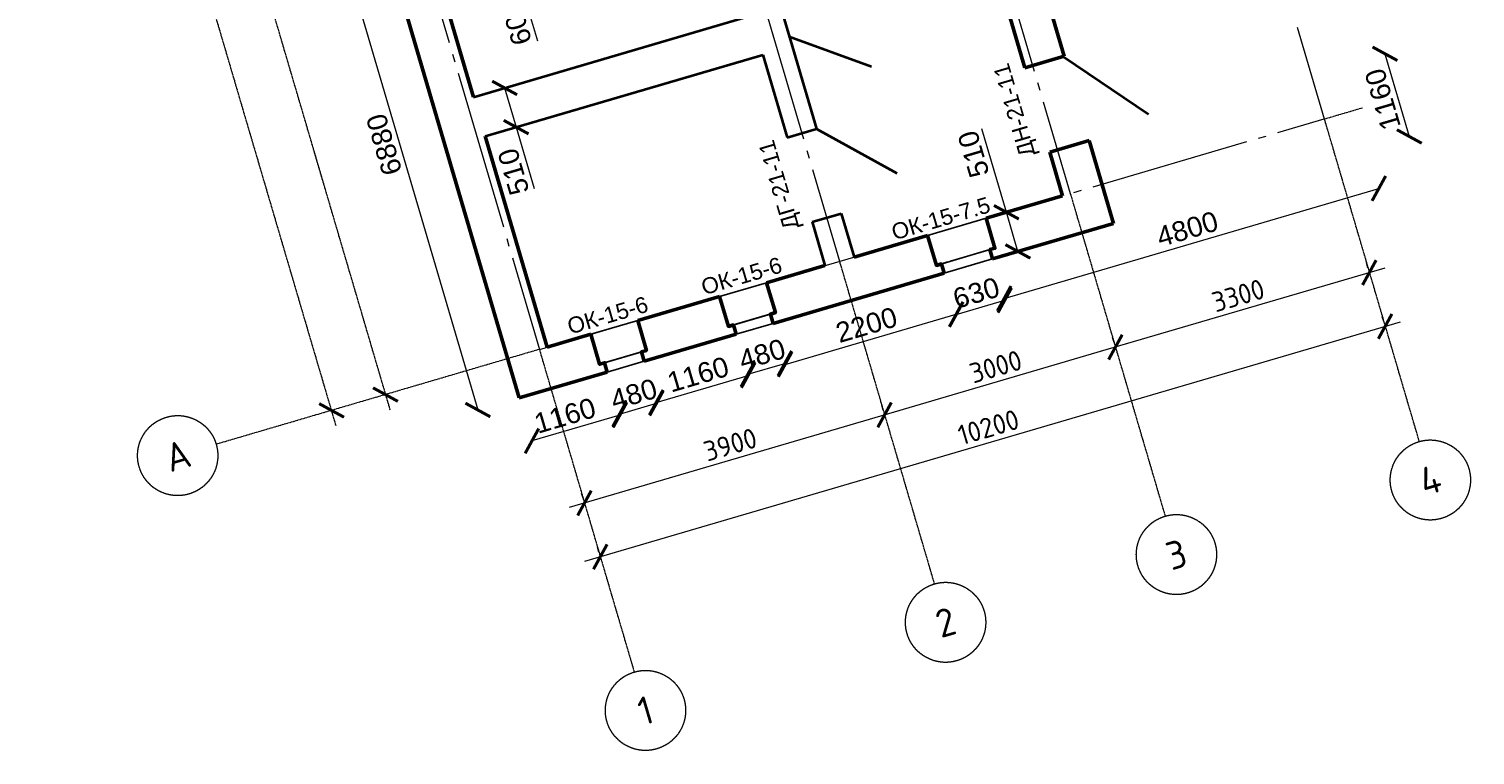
# Model space of a CAD drawing. Header units: millimetres. Extents: x -2096172177 to 2055029645, y -728784453 to 1899906214.
# Tile 91 of 109: x 1849945487 to 1873190658, y 1794396855 to 1806077793. Entities that reach past the tile are written whole.
import ezdxf
from ezdxf.enums import TextEntityAlignment as Align

# ---------------------------------------------------------------- set-up
doc = ezdxf.new("R2010")
doc.units = ezdxf.units.MM
doc.linetypes.add('DASHDOT_axis', pattern=[24, 20, -1.5, 1, -1.5])
for name, color, linetype, lineweight in [('Внутренние стены', 3, 'Continuous', 35), ('Двери', 20, 'Continuous', 25), ('линии', 3, 'Continuous', 20), ('Наружные стены', 1, 'Continuous', 50), ('Окна и двери', 4, 'Continuous', 25), ('Простенки и окна', 80, 'Continuous', 18), ('Размеры окон', 6, 'Continuous', 18), ('Толщины привязок', 130, 'Continuous', 18)]:
    doc.layers.add(name, color=color, linetype=linetype, lineweight=lineweight)
doc.styles.add('GOST-2.304_Type-B', font='GOST Common.ttf')
doc.styles.add('Аннотативный', font='arial.ttf')
doc.styles.add('стиль для стен', font='arial.ttf')
doc.dimstyles.new('SPDS_units-mm', dxfattribs={"dimtxt": 2.5, "dimasz": 2.5, "dimexe": 1.25, "dimexo": 0.625, "dimtad": 1, "dimdec": 0, "dimtxsty": 'GOST-2.304_Type-B', "dimblk": 'ARCHTICK', "dimcen": 2.5, "dimdle": 2, "dimaunit": 1, "dimadec": 1, "dimazin": 2, "dimtfac": 1, "dimtdec": 0, "dimtmove": 1, "dimatfit": 3, "dimfxl": 1, "dimtfill": 1, "dimlwd": -1, "dimlwe": -1, "dimarcsym": 0})
doc.dimstyles.new('Для размеров СТЕН', dxfattribs={"dimtxt": 2.5, "dimasz": 2.5, "dimexe": 1.25, "dimexo": 0.625, "dimtad": 1, "dimtxsty": 'стиль для стен', "dimblk": 'ARCHTICK', "dimcen": 2.5, "dimadec": 0, "dimazin": 0, "dimtfac": 1, "dimtmove": 0, "dimatfit": 3, "dimfxl": 1, "dimarcsym": 0})

# ---------------------------------------------------------------- blocks, each defined once
blk = doc.blocks.new('_ArchTick')
at = {"color": 0, "linetype": 'ByBlock', "const_width": 0.15}
blk.add_lwpolyline([(-0.5, -0.5), (0.5, 0.5)], dxfattribs=at)
blk = doc.blocks.new('*D401')
at = {"color": 0, "linetype": 'Continuous', "transparency": 16777216}
for p, q in [((1775200, 932030), (1775200, 932093)), ((1785400, 932030), (1785400, 932093)), ((1775000, 931968), (1785600, 931968))]:
    blk.add_line(p, q, dxfattribs=at)
at = {"layer": 'Defpoints', "color": 0, "linetype": 'DASHDOT_axis', "transparency": 16777216}
for p in [(1775200, 931968), (1785400, 931968), (1785400, 931968)]:
    blk.add_point(p, dxfattribs=at)
at = {"color": 0, "linetype": 'DASHDOT_axis', "transparency": 16777216, "xscale": 250, "yscale": 250, "zscale": 250, "rotation": 180}
blk.add_blockref('_ArchTick', (1775200, 931968), dxfattribs=at)
at = {"color": 0, "linetype": 'DASHDOT_axis', "transparency": 16777216, "xscale": 250, "yscale": 250, "zscale": 250}
blk.add_blockref('_ArchTick', (1785400, 931968), dxfattribs=at)
at = {"color": 0, "linetype": 'DASHDOT_axis', "transparency": 16777216, "insert": (1780300, 932155), "char_height": 250, "attachment_point": 5, "style": 'GOST-2.304_Type-B', "bg_fill": 3, "box_fill_scale": 1.1, "bg_fill_color": 256, "bg_fill_true_color": 13158600, "bg_fill_transparency": 0}
blk.add_mtext('10200', dxfattribs=at)
blk = doc.blocks.new('*D402')
at = {"color": 0, "linetype": 'Continuous', "transparency": 16777216}
for p, q in [((1775200, 932730), (1775200, 932793)), ((1779100, 932730), (1779100, 932793)), ((1779300, 932668), (1775000, 932668))]:
    blk.add_line(p, q, dxfattribs=at)
at = {"layer": 'Defpoints', "color": 0, "linetype": 'DASHDOT_axis', "transparency": 16777216}
for p in [(1775200, 932668), (1775200, 932668), (1779100, 932668)]:
    blk.add_point(p, dxfattribs=at)
at = {"color": 0, "linetype": 'DASHDOT_axis', "transparency": 16777216, "xscale": 250, "yscale": 250, "zscale": 250, "rotation": 180}
blk.add_blockref('_ArchTick', (1775200, 932668), dxfattribs=at)
at = {"color": 0, "linetype": 'DASHDOT_axis', "transparency": 16777216, "xscale": 250, "yscale": 250, "zscale": 250}
blk.add_blockref('_ArchTick', (1779100, 932668), dxfattribs=at)
at = {"color": 0, "linetype": 'DASHDOT_axis', "transparency": 16777216, "insert": (1777150, 932855), "char_height": 250, "attachment_point": 5, "style": 'GOST-2.304_Type-B', "bg_fill": 3, "box_fill_scale": 1.1, "bg_fill_color": 256, "bg_fill_true_color": 13158600, "bg_fill_transparency": 0}
blk.add_mtext('3900', dxfattribs=at)
blk = doc.blocks.new('*D403')
at = {"color": 0, "linetype": 'Continuous', "transparency": 16777216}
for p, q in [((1779100, 932730), (1779100, 932793)), ((1782100, 932730), (1782100, 932793)), ((1782300, 932668), (1778900, 932668))]:
    blk.add_line(p, q, dxfattribs=at)
at = {"layer": 'Defpoints', "color": 0, "linetype": 'DASHDOT_axis', "transparency": 16777216}
for p in [(1779100, 932668), (1779100, 932668), (1782100, 932668)]:
    blk.add_point(p, dxfattribs=at)
at = {"color": 0, "linetype": 'DASHDOT_axis', "transparency": 16777216, "xscale": 250, "yscale": 250, "zscale": 250, "rotation": 180}
blk.add_blockref('_ArchTick', (1779100, 932668), dxfattribs=at)
at = {"color": 0, "linetype": 'DASHDOT_axis', "transparency": 16777216, "xscale": 250, "yscale": 250, "zscale": 250}
blk.add_blockref('_ArchTick', (1782100, 932668), dxfattribs=at)
at = {"color": 0, "linetype": 'DASHDOT_axis', "transparency": 16777216, "insert": (1780600, 932855), "char_height": 250, "attachment_point": 5, "style": 'GOST-2.304_Type-B', "bg_fill": 3, "box_fill_scale": 1.1, "bg_fill_color": 256, "bg_fill_true_color": 13158600, "bg_fill_transparency": 0}
blk.add_mtext('3000', dxfattribs=at)
blk = doc.blocks.new('*D404')
at = {"color": 0, "linetype": 'Continuous', "transparency": 16777216}
for p, q in [((1782100, 932730), (1782100, 932793)), ((1785400, 932730), (1785400, 932793)), ((1785600, 932668), (1781900, 932668))]:
    blk.add_line(p, q, dxfattribs=at)
at = {"layer": 'Defpoints', "color": 0, "linetype": 'DASHDOT_axis', "transparency": 16777216}
for p in [(1782100, 932668), (1782100, 932668), (1785400, 932668)]:
    blk.add_point(p, dxfattribs=at)
at = {"color": 0, "linetype": 'DASHDOT_axis', "transparency": 16777216, "xscale": 250, "yscale": 250, "zscale": 250, "rotation": 180}
blk.add_blockref('_ArchTick', (1782100, 932668), dxfattribs=at)
at = {"color": 0, "linetype": 'DASHDOT_axis', "transparency": 16777216, "xscale": 250, "yscale": 250, "zscale": 250}
blk.add_blockref('_ArchTick', (1785400, 932668), dxfattribs=at)
at = {"color": 0, "linetype": 'DASHDOT_axis', "transparency": 16777216, "insert": (1783750, 932855), "char_height": 250, "attachment_point": 5, "style": 'GOST-2.304_Type-B', "bg_fill": 3, "box_fill_scale": 1.1, "bg_fill_color": 256, "bg_fill_true_color": 13158600, "bg_fill_transparency": 0}
blk.add_mtext('3300', dxfattribs=at)
blk = doc.blocks.new('*D405')
at = {"layer": 'Defpoints', "color": 0, "transparency": 16777216}
for p in [(1780311, 934158), (1780941, 934158), (1780941, 933619)]:
    blk.add_point(p, dxfattribs=at)
at = {"layer": 'Простенки и окна', "color": 0, "lineweight": -2, "transparency": 16777216}
blk.add_line((1780311, 933619), (1780941, 933619), dxfattribs=at)
at = {"layer": 'Простенки и окна', "color": 0, "lineweight": -2, "transparency": 16777216, "xscale": 250, "yscale": 250, "zscale": 250, "rotation": 180}
blk.add_blockref('_ArchTick', (1780311, 933619), dxfattribs=at)
at = {"layer": 'Простенки и окна', "color": 0, "lineweight": -2, "transparency": 16777216, "xscale": 250, "yscale": 250, "zscale": 250}
blk.add_blockref('_ArchTick', (1780941, 933619), dxfattribs=at)
at = {"layer": 'Простенки и окна', "color": 0, "transparency": 16777216, "insert": (1780626, 933807), "char_height": 250, "attachment_point": 5, "style": 'стиль для стен'}
blk.add_mtext('630', dxfattribs=at)
blk = doc.blocks.new('*D411')
at = {"layer": 'Defpoints', "color": 0, "transparency": 16777216}
for p in [(1775933, 934158), (1776413, 934158), (1776413, 933611)]:
    blk.add_point(p, dxfattribs=at)
at = {"layer": 'Простенки и окна', "color": 0, "lineweight": -2, "transparency": 16777216}
blk.add_line((1775933, 933611), (1776413, 933611), dxfattribs=at)
at = {"layer": 'Простенки и окна', "color": 0, "lineweight": -2, "transparency": 16777216, "xscale": 250, "yscale": 250, "zscale": 250, "rotation": 180}
blk.add_blockref('_ArchTick', (1775933, 933611), dxfattribs=at)
at = {"layer": 'Простенки и окна', "color": 0, "lineweight": -2, "transparency": 16777216, "xscale": 250, "yscale": 250, "zscale": 250}
blk.add_blockref('_ArchTick', (1776413, 933611), dxfattribs=at)
at = {"layer": 'Простенки и окна', "color": 0, "transparency": 16777216, "insert": (1776173, 933798), "char_height": 250, "attachment_point": 5, "style": 'стиль для стен'}
blk.add_mtext('480', dxfattribs=at)
blk = doc.blocks.new('*D412')
at = {"layer": 'Defpoints', "color": 0, "transparency": 16777216}
for p in [(1777608, 934158), (1778088, 934158), (1778088, 933637)]:
    blk.add_point(p, dxfattribs=at)
at = {"layer": 'Простенки и окна', "color": 0, "lineweight": -2, "transparency": 16777216}
blk.add_line((1777608, 933637), (1778088, 933637), dxfattribs=at)
at = {"layer": 'Простенки и окна', "color": 0, "lineweight": -2, "transparency": 16777216, "xscale": 250, "yscale": 250, "zscale": 250, "rotation": 180}
blk.add_blockref('_ArchTick', (1777608, 933637), dxfattribs=at)
at = {"layer": 'Простенки и окна', "color": 0, "lineweight": -2, "transparency": 16777216, "xscale": 250, "yscale": 250, "zscale": 250}
blk.add_blockref('_ArchTick', (1778088, 933637), dxfattribs=at)
at = {"layer": 'Простенки и окна', "color": 0, "transparency": 16777216, "insert": (1777848, 933824), "char_height": 250, "attachment_point": 5, "style": 'стиль для стен'}
blk.add_mtext('480', dxfattribs=at)
blk = doc.blocks.new('*D413')
at = {"layer": 'Defpoints', "color": 0, "transparency": 16777216}
for p in [(1774252, 941001), (1774252, 934158), (1774790, 934158)]:
    blk.add_point(p, dxfattribs=at)
at = {"layer": 'Простенки и окна', "color": 0, "lineweight": -2, "transparency": 16777216}
blk.add_line((1774252, 941001), (1774252, 934158), dxfattribs=at)
at = {"layer": 'Простенки и окна', "color": 0, "lineweight": -2, "transparency": 16777216, "xscale": 250, "yscale": 250, "zscale": 250}
for p, rotation in [((1774252, 941001), 90), ((1774252, 934158), 270)]:
    blk.add_blockref('_ArchTick', p, dxfattribs=dict(at, rotation=rotation))
at = {"layer": 'Простенки и окна', "color": 0, "transparency": 16777216, "insert": (1774065, 937668), "char_height": 250, "attachment_point": 5, "rotation": 90, "style": 'стиль для стен'}
blk.add_mtext('6880', dxfattribs=at)
blk = doc.blocks.new('*D422')
at = {"layer": 'Defpoints', "color": 0, "transparency": 16777216}
for p in [(1786349, 939617), (1782510, 936335), (1786345, 936335)]:
    blk.add_point(p, dxfattribs=at)
at = {"layer": 'Простенки и окна', "color": 0, "lineweight": -2, "transparency": 16777216}
blk.add_line((1786345, 939617), (1786345, 936335), dxfattribs=at)
at = {"layer": 'Простенки и окна', "color": 0, "lineweight": -2, "transparency": 16777216, "xscale": 250, "yscale": 250, "zscale": 250}
for p, rotation in [((1786345, 939617), 90), ((1786345, 936335), 270)]:
    blk.add_blockref('_ArchTick', p, dxfattribs=dict(at, rotation=rotation))
at = {"layer": 'Простенки и окна', "color": 0, "transparency": 16777216, "insert": (1786158, 937976), "char_height": 250, "attachment_point": 5, "rotation": 90, "style": 'стиль для стен'}
blk.add_mtext('3630', dxfattribs=at)
blk = doc.blocks.new('*D423')
at = {"layer": 'Defpoints', "color": 0, "transparency": 16777216}
for p in [(1782510, 935235), (1782510, 934158), (1786357, 934158)]:
    blk.add_point(p, dxfattribs=at)
at = {"layer": 'Простенки и окна', "color": 0, "lineweight": -2, "transparency": 16777216}
blk.add_line((1786357, 935235), (1786357, 934158), dxfattribs=at)
at = {"layer": 'Простенки и окна', "color": 0, "lineweight": -2, "transparency": 16777216, "xscale": 250, "yscale": 250, "zscale": 250}
for p, rotation in [((1786357, 935235), 90), ((1786357, 934158), 270)]:
    blk.add_blockref('_ArchTick', p, dxfattribs=dict(at, rotation=rotation))
at = {"layer": 'Простенки и окна', "color": 0, "transparency": 16777216, "insert": (1786170, 934696), "char_height": 250, "attachment_point": 5, "rotation": 90, "style": 'стиль для стен'}
blk.add_mtext('1160', dxfattribs=at)
blk = doc.blocks.new('*D426')
at = {"layer": 'Defpoints', "color": 0, "transparency": 16777216}
for p in [(1781006, 934668), (1781270, 934158), (1781270, 934158)]:
    blk.add_point(p, dxfattribs=at)
at = {"layer": 'Толщины привязок', "color": 0, "lineweight": -2, "transparency": 16777216}
for p, q in [((1781270, 934668), (1781270, 935755)), ((1781069, 934668), (1781395, 934668)), ((1781270, 934158), (1781270, 934668)), ((1781332, 934158), (1781395, 934158))]:
    blk.add_line(p, q, dxfattribs=at)
at = {"layer": 'Толщины привязок', "color": 0, "lineweight": -2, "transparency": 16777216, "xscale": 250, "yscale": 250, "zscale": 250}
for p, rotation in [((1781270, 934668), 90), ((1781270, 934158), 270)]:
    blk.add_blockref('_ArchTick', p, dxfattribs=dict(at, rotation=rotation))
at = {"layer": 'Толщины привязок', "color": 0, "transparency": 16777216, "insert": (1781082, 935480), "char_height": 250, "attachment_point": 5, "rotation": 90, "style": 'стиль для стен'}
blk.add_mtext('510', dxfattribs=at)
blk = doc.blocks.new('*D427')
at = {"layer": 'Defpoints', "color": 0, "transparency": 16777216}
for p in [(1775300, 937923), (1775300, 937413), (1775705, 937413)]:
    blk.add_point(p, dxfattribs=at)
at = {"layer": 'Толщины привязок', "color": 0, "lineweight": -2, "transparency": 16777216}
for p, q in [((1775363, 937923), (1775830, 937923)), ((1775705, 937923), (1775705, 937413)), ((1775363, 937413), (1775830, 937413)), ((1775705, 937413), (1775705, 936613))]:
    blk.add_line(p, q, dxfattribs=at)
at = {"layer": 'Толщины привязок', "color": 0, "lineweight": -2, "transparency": 16777216, "xscale": 250, "yscale": 250, "zscale": 250}
for p, rotation in [((1775705, 937923), 90), ((1775705, 937413), 270)]:
    blk.add_blockref('_ArchTick', p, dxfattribs=dict(at, rotation=rotation))
at = {"layer": 'Толщины привязок', "color": 0, "transparency": 16777216, "insert": (1775517, 936888), "char_height": 250, "attachment_point": 5, "rotation": 90, "style": 'стиль для стен'}
blk.add_mtext('510', dxfattribs=at)
blk = doc.blocks.new('*D430')
at = {"layer": 'Defpoints', "color": 0, "transparency": 16777216}
for p in [(1776475, 939823), (1776263, 939223), (1776475, 939223)]:
    blk.add_point(p, dxfattribs=at)
at = {"layer": 'Толщины привязок', "color": 0, "lineweight": -2, "transparency": 16777216}
for p, q in [((1776413, 939823), (1776138, 939823)), ((1776263, 939823), (1776263, 939223)), ((1776413, 939223), (1776138, 939223)), ((1776263, 939223), (1776263, 938373))]:
    blk.add_line(p, q, dxfattribs=at)
at = {"layer": 'Толщины привязок', "color": 0, "lineweight": -2, "transparency": 16777216, "xscale": 250, "yscale": 250, "zscale": 250}
for p, rotation in [((1776263, 939823), 90), ((1776263, 939223), 270)]:
    blk.add_blockref('_ArchTick', p, dxfattribs=dict(at, rotation=rotation))
at = {"layer": 'Толщины привязок', "color": 0, "transparency": 16777216, "insert": (1776075, 938673), "char_height": 250, "attachment_point": 5, "rotation": 90, "style": 'стиль для стен'}
blk.add_mtext('600', dxfattribs=at)
blk = doc.blocks.new('*D436')
at = {"layer": 'Defpoints', "color": 0, "transparency": 16777216}
for p in [(1776413, 933622), (1777608, 933622), (1777608, 933622)]:
    blk.add_point(p, dxfattribs=at)
at = {"layer": 'Простенки и окна', "color": 0, "lineweight": -2, "transparency": 16777216}
blk.add_line((1776413, 933622), (1777608, 933622), dxfattribs=at)
at = {"layer": 'Простенки и окна', "color": 0, "lineweight": -2, "transparency": 16777216, "xscale": 250, "yscale": 250, "zscale": 250, "rotation": 180}
blk.add_blockref('_ArchTick', (1776413, 933622), dxfattribs=at)
at = {"layer": 'Простенки и окна', "color": 0, "lineweight": -2, "transparency": 16777216, "xscale": 250, "yscale": 250, "zscale": 250}
blk.add_blockref('_ArchTick', (1777608, 933622), dxfattribs=at)
at = {"layer": 'Простенки и окна', "color": 0, "transparency": 16777216, "insert": (1777011, 933809), "char_height": 250, "attachment_point": 5, "style": 'стиль для стен'}
blk.add_mtext('1160', dxfattribs=at)
blk = doc.blocks.new('*D437')
at = {"layer": 'Defpoints', "color": 0, "transparency": 16777216}
for p in [(1774790, 934158), (1774790, 933597), (1775933, 933613)]:
    blk.add_point(p, dxfattribs=at)
at = {"layer": 'Простенки и окна', "color": 0, "lineweight": -2, "transparency": 16777216}
blk.add_line((1775933, 933597), (1774790, 933597), dxfattribs=at)
at = {"layer": 'Простенки и окна', "color": 0, "lineweight": -2, "transparency": 16777216, "xscale": 250, "yscale": 250, "zscale": 250, "rotation": 180}
blk.add_blockref('_ArchTick', (1774790, 933597), dxfattribs=at)
at = {"layer": 'Простенки и окна', "color": 0, "lineweight": -2, "transparency": 16777216, "xscale": 250, "yscale": 250, "zscale": 250}
blk.add_blockref('_ArchTick', (1775933, 933597), dxfattribs=at)
at = {"layer": 'Простенки и окна', "color": 0, "transparency": 16777216, "insert": (1775274, 933784), "char_height": 250, "attachment_point": 5, "style": 'стиль для стен'}
blk.add_mtext('1160', dxfattribs=at)
blk = doc.blocks.new('*D438')
at = {"layer": 'Defpoints', "color": 0, "transparency": 16777216}
for p in [(1778088, 933639), (1780311, 933623), (1780311, 933623)]:
    blk.add_point(p, dxfattribs=at)
at = {"layer": 'Простенки и окна', "color": 0, "lineweight": -2, "transparency": 16777216}
blk.add_line((1778088, 933623), (1780311, 933623), dxfattribs=at)
at = {"layer": 'Простенки и окна', "color": 0, "lineweight": -2, "transparency": 16777216, "xscale": 250, "yscale": 250, "zscale": 250, "rotation": 180}
blk.add_blockref('_ArchTick', (1778088, 933623), dxfattribs=at)
at = {"layer": 'Простенки и окна', "color": 0, "lineweight": -2, "transparency": 16777216, "xscale": 250, "yscale": 250, "zscale": 250}
blk.add_blockref('_ArchTick', (1780311, 933623), dxfattribs=at)
at = {"layer": 'Простенки и окна', "color": 0, "transparency": 16777216, "insert": (1779200, 933810), "char_height": 250, "attachment_point": 5, "style": 'стиль для стен'}
blk.add_mtext('2200', dxfattribs=at)
blk = doc.blocks.new('*D439')
at = {"layer": 'Defpoints', "color": 0, "transparency": 16777216}
for p in [(1785810, 937413), (1780941, 933623), (1785810, 933643)]:
    blk.add_point(p, dxfattribs=at)
at = {"layer": 'Простенки и окна', "color": 0, "lineweight": -2, "transparency": 16777216}
blk.add_line((1780941, 933643), (1785810, 933643), dxfattribs=at)
at = {"layer": 'Простенки и окна', "color": 0, "lineweight": -2, "transparency": 16777216, "xscale": 250, "yscale": 250, "zscale": 250, "rotation": 180}
blk.add_blockref('_ArchTick', (1780941, 933643), dxfattribs=at)
at = {"layer": 'Простенки и окна', "color": 0, "lineweight": -2, "transparency": 16777216, "xscale": 250, "yscale": 250, "zscale": 250}
blk.add_blockref('_ArchTick', (1785810, 933643), dxfattribs=at)
at = {"layer": 'Простенки и окна', "color": 0, "transparency": 16777216, "insert": (1783376, 933830), "char_height": 250, "attachment_point": 5, "style": 'стиль для стен'}
blk.add_mtext('4800', dxfattribs=at)
blk = doc.blocks.new('Фасад (на основе 1 эт)')
at = {"linetype": 'DASHDOT_axis'}
for p, q in [((1772500.484, 934467.654), (1772500.484, 948067.654)), ((1773200.484, 946867.654), (1773200.484, 937467.654)), ((1773200.484, 937867.654), (1773200.484, 934467.654)), ((1772000.484, 934667.654), (1771000.484, 934667.654)), ((1775200.484, 934667.654), (1772000.484, 934667.654)), ((1772437.984, 934667.654), (1772375.484, 934667.654)), ((1773137.984, 934667.654), (1773075.484, 934667.654)), ((1775200.484, 934667.654), (1775200.484, 931467.654)), ((1779100.484, 934667.654), (1779100.484, 931467.654)), ((1782100.484, 934667.654), (1782100.484, 931467.654)), ((1785400.484, 934667.654), (1785400.484, 931467.654)), ((1785400.484, 934667.654), (1785900.484, 934667.654)), ((1775200.484, 931467.654), (1775200.484, 930467.654)), ((1779100.484, 931467.654), (1779100.484, 930467.654)), ((1782100.484, 931467.654), (1782100.484, 930467.654)), ((1785400.484, 931467.654), (1785400.484, 930467.654))]:
    blk.add_line(p, q, dxfattribs=at)
at = {"linetype": 'DASHDOT_axis', "lineweight": 20, "ltscale": 100}
for p, q in [((1775200.484, 947867.654), (1775200.484, 934667.654)), ((1779100.484, 947867.654), (1779100.484, 934667.654)), ((1782100.484, 947867.654), (1782100.484, 934667.654)), ((1785400.484, 947867.654), (1785400.484, 934667.654))]:
    blk.add_line(p, q, dxfattribs=at)
at = {"linetype": 'DASHDOT_axis', "lineweight": 15, "ltscale": 100}
blk.add_line((1775200.484, 934667.654), (1785400.484, 934667.654), dxfattribs=at)
at = {"linetype": 'DASHDOT_axis'}
for centre in [(1770500.484, 934667.654), (1775200.484, 929967.654), (1779100.484, 929967.654), (1782100.484, 929967.654), (1785400.484, 929967.654)]:
    blk.add_circle(centre, 500, dxfattribs=at)
at = {"layer": 'Внутренние стены'}
for p, q in [((1775300.484, 937922.654), (1778910.484, 937922.654)), ((1779290.484, 937922.654), (1779290.484, 937412.654)), ((1779290.484, 937537.978), (1780167.557, 936889.321)), ((1775300.484, 937412.654), (1778910.484, 937412.654)), ((1778910.484, 937412.654), (1778910.484, 936335.15)), ((1779290.484, 937412.654), (1779290.484, 936335.154)), ((1779290.484, 936335.154), (1780097.023, 935521.067)), ((1778910.484, 935235.154), (1778910.484, 934667.654)), ((1779290.484, 935235.154), (1779290.484, 934667.654))]:
    blk.add_line(p, q, dxfattribs=at)
at = {"layer": 'Внутренние стены', "color": 1}
blk.add_line((1782495.579, 936335.154), (1783314.094, 935343.757), dxfattribs=at)
at = {"layer": 'Внутренние стены'}
for points in [[(1778910.484, 936335.15), (1779290.484, 936335.154)], [(1778910.484, 935235.154), (1779290.484, 935235.154)]]:
    blk.add_lwpolyline(points, dxfattribs=at)
at = {"layer": 'Наружные стены'}
for p, q in [((1774790.484, 934157.654), (1774790.484, 941000.793)), ((1775300.484, 937922.654), (1775300.484, 939822.654)), ((1775300.484, 934667.654), (1775300.484, 937412.654)), ((1782000.484, 937412.654), (1782000.484, 936335.154)), ((1782510.484, 937412.654), (1782510.484, 936335.154)), ((1782000.484, 935235.154), (1782000.484, 934667.654)), ((1782510.484, 935235.154), (1782510.484, 934157.654)), ((1775868.468, 934667.654), (1775300.484, 934667.654)), ((1775868.468, 934277.654), (1775868.468, 934667.654)), ((1776478.468, 934667.654), (1776478.468, 934277.654)), ((1777543.468, 934667.654), (1776478.468, 934667.654)), ((1778910.484, 934667.654), (1778153.468, 934667.654)), ((1780246.468, 934667.654), (1779290.484, 934667.654)), ((1782000.484, 934667.654), (1781006.468, 934667.654)), ((1775933.468, 934157.654), (1774790.484, 934157.654)), ((1777608.468, 934157.654), (1776413.468, 934157.654)), ((1780311.468, 934157.654), (1778088.468, 934157.654)), ((1782510.484, 934157.654), (1780941.468, 934157.654))]:
    blk.add_line(p, q, dxfattribs=at)
for points in [[(1782000.484, 936335.154), (1782510.484, 936335.154)], [(1782000.484, 935235.154), (1782510.484, 935235.154)], [(1775933.468, 934157.654), (1775933.468, 934277.654), (1775868.468, 934277.654), (1775868.468, 934667.654)], [(1776413.468, 934157.654), (1776413.468, 934277.654), (1776478.468, 934277.654), (1776478.468, 934667.654)], [(1777608.468, 934157.654), (1777608.468, 934277.654), (1777543.468, 934277.654), (1777543.468, 934667.654)], [(1778088.468, 934157.654), (1778088.468, 934277.654), (1778153.468, 934277.654), (1778153.468, 934667.654)], [(1780311.468, 934157.654), (1780311.468, 934277.654), (1780246.468, 934277.654), (1780246.468, 934667.654)], [(1780941.468, 934157.654), (1780941.468, 934277.654), (1781006.468, 934277.654), (1781006.468, 934667.654)]]:
    blk.add_lwpolyline(points, dxfattribs=at)
at = {"layer": 'Окна и двери'}
for p, q in [((1775868.468, 934667.654), (1776478.468, 934667.654)), ((1777543.468, 934277.654), (1777543.468, 934667.654)), ((1777543.468, 934667.654), (1778153.468, 934667.654)), ((1778153.468, 934667.654), (1778153.468, 934277.654)), ((1780246.468, 934277.654), (1780246.468, 934667.654)), ((1780246.468, 934667.654), (1781006.468, 934667.654)), ((1781006.468, 934667.654), (1781006.468, 934277.654)), ((1775868.468, 934277.654), (1775933.468, 934277.654)), ((1776413.468, 934277.654), (1775868.468, 934277.654)), ((1776478.468, 934277.654), (1775903.468, 934277.654)), ((1775933.468, 934277.654), (1775933.468, 934157.654)), ((1776413.468, 934157.654), (1776413.468, 934277.654)), ((1777543.468, 934277.654), (1777608.468, 934277.654)), ((1778088.468, 934277.654), (1777543.468, 934277.654)), ((1778153.468, 934277.654), (1777578.468, 934277.654)), ((1777608.468, 934277.654), (1777608.468, 934157.654)), ((1778088.468, 934157.654), (1778088.468, 934277.654)), ((1780941.468, 934277.654), (1780246.468, 934277.654)), ((1780396.468, 934277.654), (1780311.468, 934277.654)), ((1780311.468, 934277.654), (1780311.468, 934157.654)), ((1781006.468, 934277.654), (1780431.468, 934277.654)), ((1780941.468, 934157.654), (1780941.468, 934277.654)), ((1775933.468, 934157.654), (1776413.468, 934157.654)), ((1777608.468, 934157.654), (1778088.468, 934157.654)), ((1780311.468, 934157.654), (1780941.468, 934157.654))]:
    blk.add_line(p, q, dxfattribs=at)
at = {"linetype": 'DASHDOT_axis', "xscale": 250, "yscale": 250, "zscale": 250, "rotation": 269.9999999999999}
for p in [(1772500.484, 934667.654), (1773200.484, 934667.654)]:
    blk.add_blockref('_ArchTick', p, dxfattribs=at)
at = {"linetype": 'DASHDOT_axis', "style": 'GOST-2.304_Type-B'}
for s, p in [('А', (1770500.484, 934667.654)), ('1', (1775200.484, 929967.654)), ('2', (1779100.484, 929967.654)), ('3', (1782100.484, 929967.654)), ('4', (1785400.484, 929967.654))]:
    blk.add_text(s, height=350, dxfattribs=at).set_placement(p, align=Align.MIDDLE_CENTER)
at = {"layer": 'Двери', "style": 'Аннотативный'}
for s, p in [('ДН-21-11', (1781821.898, 935262.967)), ('ДГ-21-11', (1778741.791, 935220.388))]:
    blk.add_text(s, height=200, rotation=90, dxfattribs=at).set_placement(p)
at = {"layer": 'Размеры окон', "style": 'Аннотативный'}
for s, p in [('ОК-15-6', (1775621.772, 934737.148)), ('ОК-15-6', (1777361.894, 934736.891)), ('ОК-15-7.5', (1779831.59, 934725.218))]:
    blk.add_text(s, height=200, dxfattribs=at).set_placement(p)
at = {"layer": 'Простенки и окна'}
dim = blk.add_linear_dim(base=(1774252.21, 934157.654), p1=(1774252.21, 941000.793), p2=(1774790.484, 934157.654), angle=90, text='6880', dimstyle='Для размеров СТЕН', override={"dimse1": 1, "dimse2": 1}, dxfattribs=at)
dim.commit()
dim.dimension.update_dxf_attribs({"geometry": '*D413', "text_midpoint": (1774252.21, 937667.654), "dimtype": 128})
for base, p1, p2, text, picture, middle in [((1786345.102, 936335.154), (1786348.718, 939616.793), (1782510.484, 936335.154), '3630', '*D422', (1786157.602, 937975.973)), ((1786357.306, 934157.654), (1782510.484, 935235.154), (1782510.484, 934157.654), '1160', '*D423', (1786169.806, 934696.404))]:
    dim = blk.add_linear_dim(base=base, p1=p1, p2=p2, angle=90, text=text, dimstyle='Для размеров СТЕН', override={"dimse1": 1, "dimse2": 1}, dxfattribs=at)
    dim.commit()
    dim.dimension.update_dxf_attribs({"geometry": picture, "text_midpoint": middle})
for base, p1, p2, text, picture, middle in [((1785810.484, 933642.553), (1780941.468, 933622.793), (1785810.484, 937412.654), '4800', '*D439', (1783375.976, 933830.053)), ((1777608.468, 933621.793), (1776413.468, 933621.793), (1777608.468, 933621.793), '1160', '*D436', (1777010.968, 933809.293)), ((1780311.468, 933622.793), (1778088.468, 933639.191), (1780311.468, 933622.793), '2200', '*D438', (1779199.968, 933810.293))]:
    dim = blk.add_linear_dim(base=base, p1=p1, p2=p2, text=text, dimstyle='Для размеров СТЕН', override={"dimse1": 1, "dimse2": 1}, dxfattribs=at)
    dim.commit()
    dim.dimension.update_dxf_attribs({"geometry": picture, "text_midpoint": middle})
dim = blk.add_linear_dim(base=(1774790.484, 933596.605), p1=(1775933.468, 933613.222), p2=(1774790.484, 934157.654), text='1160', dimstyle='Для размеров СТЕН', override={"dimse1": 1, "dimse2": 1}, dxfattribs=at)
dim.commit()
dim.dimension.update_dxf_attribs({"geometry": '*D437', "text_midpoint": (1775273.781, 933596.605), "dimtype": 128})
for base, p1, p2, picture, middle in [((1776413.468, 933610.576), (1775933.468, 934157.654), (1776413.468, 934157.654), '*D411', (1776173.468, 933610.576)), ((1778088.468, 933636.544), (1777608.468, 934157.654), (1778088.468, 934157.654), '*D412', (1777848.468, 933636.544))]:
    dim = blk.add_linear_dim(base=base, p1=p1, p2=p2, dimstyle='Для размеров СТЕН', override={"dimse1": 1, "dimse2": 1}, dxfattribs=at)
    dim.commit()
    dim.dimension.update_dxf_attribs({"geometry": picture, "text_midpoint": middle, "dimtype": 128})
dim = blk.add_linear_dim(base=(1780941.468, 933619.146), p1=(1780311.468, 934157.654), p2=(1780941.468, 934157.654), dimstyle='Для размеров СТЕН', override={"dimse1": 1, "dimse2": 1}, dxfattribs=at)
dim.commit()
dim.dimension.update_dxf_attribs({"geometry": '*D405', "text_midpoint": (1780626.468, 933806.646)})
at = {"layer": 'Толщины привязок'}
for base, p1, p2, picture, middle in [((1776262.707, 939222.654), (1776475.02, 939822.654), (1776475.02, 939222.654), '*D430', (1776075.207, 938672.654)), ((1775704.596, 937412.654), (1775300.484, 937922.654), (1775300.484, 937412.654), '*D427', (1775517.096, 936887.654))]:
    dim = blk.add_linear_dim(base=base, p1=p1, p2=p2, angle=90, dimstyle='Для размеров СТЕН', dxfattribs=at)
    dim.commit()
    dim.dimension.update_dxf_attribs({"geometry": picture, "text_midpoint": middle})
dim = blk.add_linear_dim(base=(1781269.708, 934157.654), p1=(1781006.468, 934667.654), p2=(1781269.708, 934157.654), angle=90, dimstyle='Для размеров СТЕН', dxfattribs=at)
dim.commit()
dim.dimension.update_dxf_attribs({"geometry": '*D426', "text_midpoint": (1781269.708, 935480.132), "dimtype": 128})
at = {"linetype": 'DASHDOT_axis'}
for base, p1, p2, picture, middle in [((1775200.484, 932667.654), (1779100.484, 932667.654), (1775200.484, 932667.654), '*D402', (1777150.484, 932667.654)), ((1785400.484, 931967.654), (1775200.484, 931967.654), (1785400.484, 931967.654), '*D401', (1780300.484, 931967.654))]:
    dim = blk.add_linear_dim(base=base, p1=p1, p2=p2, dimstyle='SPDS_units-mm', override={"dimscale": 100}, dxfattribs=at)
    dim.commit()
    dim.dimension.update_dxf_attribs({"geometry": picture, "text_midpoint": middle, "dimtype": 128})
dim = blk.add_linear_dim(base=(1779100.484, 932667.654), p1=(1782100.484, 932667.654), p2=(1779100.484, 932667.654), dimstyle='SPDS_units-mm', override={"dimscale": 100}, dxfattribs=at)
dim.commit()
dim.dimension.update_dxf_attribs({"geometry": '*D403', "text_midpoint": (1780600.484, 932667.654), "dimtype": 128})
dim = blk.add_linear_dim(base=(1782100.484, 932667.654), p1=(1785400.484, 932667.654), p2=(1782100.484, 932667.654), dimstyle='SPDS_units-mm', override={"dimscale": 100}, dxfattribs=at)
dim.commit()
dim.dimension.update_dxf_attribs({"geometry": '*D404', "text_midpoint": (1783750.484, 932667.654), "dimtype": 128})

msp = doc.modelspace()

# ---------------------------------------------------------------- block references
at = {"layer": 'линии', "xscale": -1289.125523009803, "yscale": -1287.842123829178, "zscale": 1289.125523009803, "rotation": 196.3740975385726}
msp.add_blockref('Фасад (на основе 1 эт)', (1843499.301, 904896.093), dxfattribs=at)

doc.saveas('drawing.dxf')
